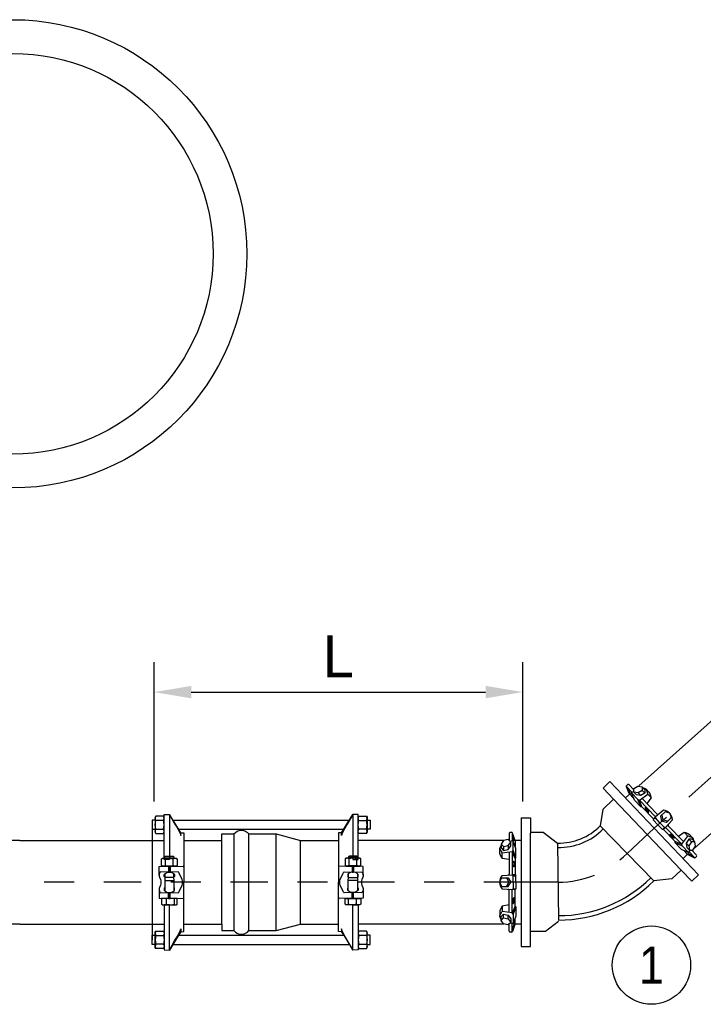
# Model space of a CAD drawing. Header units: feet. Extents: x 6 to 310, y -41 to 128.
# Tile 19 of 44: x 240.05 to 242.35, y 17.38 to 20.68. Entities that reach past the tile are written whole.
import ezdxf

# ---------------------------------------------------------------- set-up
doc = ezdxf.new("R2010")
doc.units = ezdxf.units.FT
doc.header["$MEASUREMENT"] = 0
doc.linetypes.add('CENTER', pattern=[2, 1.25, -0.25, 0.25, -0.25])
for name, color, linetype in [('DETAIL', 1, 'Continuous'), ('DETAILS', 4, 'Continuous'), ('P-STORM', 2, 'Continuous'), ('text', 9, 'Continuous')]:
    doc.layers.add(name, color=color, linetype=linetype)
doc.styles.add('Slanted-Normal', font='font31.shx', dxfattribs={"height": 0.14})
doc.styles.get("Standard").update_dxf_attribs({"font": 'ARIAL_0.TTF'})
doc.dimstyles.new('COEC', dxfattribs={"dimscale": 13.9, "dimtxt": 0.18, "dimasz": 0.18, "dimexe": 0.18, "dimexo": 0.0625, "dimgap": 0.09, "dimtad": 1, "dimzin": 0, "dimdsep": 46, "dimtxsty": 'Standard', "dimcen": 0.09, "dimclrd": 256, "dimclre": 256, "dimclrt": 256, "dimaunit": 1, "dimadec": 4, "dimazin": 0, "dimtfac": 1, "dimtofl": 0, "dimtmove": 0, "dimatfit": 3, "dimfxl": 1, "dimtolj": 1, "dimtzin": 0, "dimlwd": -1, "dimlwe": -1, "dimarcsym": 0})

# ---------------------------------------------------------------- blocks, each defined once
blk = doc.blocks.new('*D30')
at = {"layer": 'Defpoints', "color": 0, "transparency": 16777216}
for p in [(241.7436, 18.4239), (240.5057, 17.9565), (241.7436, 17.9566)]:
    blk.add_point(p, dxfattribs=at)
at = {"layer": 'text', "transparency": 16777216}
for p, q in [((240.5057, 18.0565), (240.5057, 18.5239)), ((241.7436, 18.0566), (241.7435, 18.5239)), ((240.6307, 18.4239), (241.6186, 18.4239))]:
    blk.add_line(p, q, dxfattribs=at)
for points in [[(240.6307, 18.4447), (240.6307, 18.403), (240.5057, 18.4239)], [(241.6185, 18.4448), (241.6186, 18.4031), (241.7436, 18.4239)]]:
    blk.add_solid(points, dxfattribs=at)
at = {"layer": 'text', "transparency": 16777216, "insert": (241.1246, 18.5439), "char_height": 0.14, "attachment_point": 5, "rotation": 0.0037, "style": 'Slanted-Normal'}
blk.add_mtext('\\A1;L', dxfattribs=at)

msp = doc.modelspace()

# ---------------------------------------------------------------- linework, layer by layer
at = {"layer": 'DETAIL', "color": 1}
for radius in [0.78526, 0.67208]:
    msp.add_circle((240.03185, 19.89397), radius, dxfattribs=at)
at = {"layer": 'DETAILS', "color": 5}
for p, q in [((242.13292, 18.10968), (242.98922, 18.875)), ((242.3198, 17.90055), (243.17616, 18.66582)), ((240.05547, 17.9263), (239.57132, 17.9263)), ((240.05547, 17.9263), (240.53963, 17.9263)), ((241.68075, 17.9263), (241.19098, 17.9263)), ((240.05547, 17.64584), (239.57132, 17.64584)), ((240.05547, 17.64584), (240.53963, 17.64584)), ((241.68075, 17.64584), (241.19098, 17.64584))]:
    msp.add_line(p, q, dxfattribs=at)
at = {"layer": 'DETAILS', "color": 5, "flags": 128}
for points in [[(240.60564, 17.9263), (240.73324, 17.9263), (240.73324, 17.94836), (240.77386, 17.94836, -0.4831692), (240.82436, 17.94836), (240.91605, 17.94836), (240.99729, 17.9263), (241.12489, 17.9263)], [(240.60564, 17.64584), (240.73324, 17.64584), (240.73324, 17.62378), (240.77386, 17.62378, 0.4831692), (240.82436, 17.62378), (240.91605, 17.62378), (240.99729, 17.64584), (241.12489, 17.64584)]]:
    msp.add_lwpolyline(points, format="xyb", dxfattribs=at)
for points in [[(240.77386, 17.9482), (240.77386, 17.62378)], [(240.82436, 17.62378), (240.82436, 17.9482)], [(240.91605, 17.62378), (240.91605, 17.9482)], [(240.73324, 17.64584), (240.73324, 17.92614)], [(240.99729, 17.64584), (240.99729, 17.92614)]]:
    msp.add_lwpolyline(points, dxfattribs=at)
at = {"layer": 'P-STORM', "color": 5, "linetype": 'Continuous'}
for p, q in [((242.03508, 18.12372), (242.01243, 18.10215)), ((242.01243, 18.10215), (242.04816, 18.06462)), ((242.04816, 18.06462), (242.01178, 18.02999)), ((241.73753, 18.00207), (241.76882, 18.00207)), ((241.73753, 18.00207), (241.73753, 17.57007)), ((241.76882, 18.00207), (241.76882, 17.95025)), ((242.01178, 18.02999), (242.003, 17.97551)), ((241.76882, 17.95437), (241.81168, 17.95437)), ((241.81168, 17.95437), (241.86011, 17.91754)), ((242.27458, 17.8268), (242.24354, 17.79725)), ((242.31031, 17.78927), (242.27458, 17.8268)), ((242.33297, 17.81085), (242.31031, 17.78927)), ((241.73753, 17.79019), (241.73753, 17.57419)), ((242.24354, 17.79725), (242.18307, 17.79053)), ((241.81904, 17.62189), (241.86297, 17.65529)), ((241.76882, 17.57007), (241.76882, 17.62189)), ((241.76882, 17.62189), (241.81904, 17.62189)), ((241.73753, 17.57007), (241.76882, 17.57007))]:
    msp.add_line(p, q, dxfattribs=at)
at = {"layer": 'P-STORM', "color": 5}
for p, q in [((242.09048, 18.10786), (242.10968, 18.08786)), ((242.10061, 18.08421), (242.09073, 18.10662)), ((242.09137, 18.10984), (242.0953, 18.11362)), ((242.09936, 18.11353), (242.11578, 18.09642)), ((242.16875, 18.08612), (242.15651, 18.09894)), ((242.08693, 18.06847), (242.09998, 18.08098)), ((242.10086, 18.08296), (242.11495, 18.06827)), ((242.10787, 18.0856), (242.10968, 18.08786)), ((242.12932, 18.06324), (242.10787, 18.0856)), ((242.11791, 18.06105), (242.10787, 18.0856)), ((242.10968, 18.08786), (242.1156, 18.09104)), ((242.12996, 18.08593), (242.13883, 18.07669)), ((242.13468, 18.0618), (242.16234, 18.08159)), ((242.14317, 18.06787), (242.19449, 18.01439)), ((242.14381, 18.09426), (242.15268, 18.08501)), ((242.16035, 18.04997), (242.17469, 18.06872)), ((242.17469, 18.06872), (242.16234, 18.08159)), ((242.13936, 18.03869), (242.11791, 18.06105)), ((242.13936, 18.03869), (242.12932, 18.06324)), ((242.12932, 18.06324), (242.13468, 18.0618)), ((242.14308, 18.03897), (242.13468, 18.0618)), ((242.13468, 18.0618), (242.1884, 18.00582)), ((242.14308, 18.03897), (242.13936, 18.03869)), ((242.14308, 18.03897), (242.18136, 17.99907)), ((240.53963, 18.01303), (240.5573, 18.01364)), ((240.53963, 17.9263), (240.53963, 18.01303)), ((240.5573, 18.01364), (240.5573, 17.86193)), ((241.19097, 18.01303), (241.1733, 18.01364)), ((241.1733, 18.01364), (241.1733, 17.86193)), ((241.19098, 17.9263), (241.19097, 18.01303)), ((242.18831, 18.00177), (242.18127, 17.99501)), ((242.18136, 17.99907), (242.18127, 17.99501)), ((242.18136, 17.99907), (242.1884, 18.00582)), ((242.1884, 18.00582), (242.18831, 18.00177)), ((242.20348, 17.98595), (242.18831, 18.00177)), ((242.2139, 18.02709), (242.1884, 18.00582)), ((242.20947, 18.01158), (242.21372, 17.99577)), ((242.19645, 17.9792), (242.18127, 17.99501)), ((242.19645, 17.9792), (242.21162, 17.96339)), ((242.20348, 17.98595), (242.21866, 17.97014)), ((242.20898, 17.99123), (242.21372, 17.99577)), ((242.20898, 17.99123), (242.21372, 17.99577)), ((242.21866, 17.97014), (242.21162, 17.96339)), ((242.22933, 17.99088), (242.21372, 17.99577)), ((242.21567, 17.96331), (242.22271, 17.97006)), ((242.22271, 17.97006), (242.21866, 17.97014)), ((242.24501, 17.99467), (242.22271, 17.97006)), ((242.27643, 17.91408), (242.22271, 17.97006)), ((242.28285, 17.92231), (242.23153, 17.97579)), ((241.69737, 17.95022), (241.69737, 17.9265)), ((241.70569, 17.95309), (241.70023, 17.95309)), ((241.70769, 17.95227), (241.70769, 17.92454)), ((241.71676, 17.92819), (241.70838, 17.9512)), ((242.21567, 17.96331), (242.21162, 17.96339)), ((242.25396, 17.92341), (242.21567, 17.96331)), ((242.26567, 17.94021), (242.28499, 17.95377)), ((242.27643, 17.91408), (242.29734, 17.9409)), ((242.28499, 17.95377), (242.29734, 17.9409)), ((242.30213, 17.94712), (242.31443, 17.93436)), ((240.53963, 17.86193), (240.53963, 17.9263)), ((241.19097, 17.86193), (241.19098, 17.9263)), ((241.66628, 17.88239), (241.66623, 17.90012)), ((241.67864, 17.90554), (241.67864, 17.89272)), ((241.69439, 17.90911), (241.69439, 17.8963)), ((241.70769, 17.92454), (241.70122, 17.92275)), ((241.71056, 17.92417), (241.70769, 17.92454)), ((241.71056, 17.89319), (241.71056, 17.92417)), ((241.72032, 17.89951), (241.71056, 17.92417)), ((241.71745, 17.92712), (241.71745, 17.90676)), ((241.73753, 17.9263), (241.71946, 17.9263)), ((242.25396, 17.92341), (242.25353, 17.91971)), ((242.25353, 17.91971), (242.27765, 17.90867)), ((242.25353, 17.91971), (242.27498, 17.89735)), ((242.25396, 17.92341), (242.27643, 17.91408)), ((242.27765, 17.90867), (242.27643, 17.91408)), ((242.27765, 17.90867), (242.2991, 17.88631)), ((242.30034, 17.90837), (242.29147, 17.91761)), ((242.30923, 17.92186), (242.30036, 17.9311)), ((241.70769, 17.88843), (241.67404, 17.88357)), ((241.67404, 17.86573), (241.67404, 17.88357)), ((241.69737, 17.88694), (241.69737, 17.81282)), ((241.71056, 17.89319), (241.70769, 17.88843)), ((241.71745, 17.86615), (241.70769, 17.88843)), ((241.70769, 17.88843), (241.70769, 17.81085)), ((241.72032, 17.86852), (241.71056, 17.89319)), ((241.71745, 17.86615), (241.72032, 17.86852)), ((241.72032, 17.86852), (241.72032, 17.89951)), ((242.27498, 17.89735), (242.2991, 17.88631)), ((242.28112, 17.8661), (242.29416, 17.87861)), ((242.29618, 17.87941), (242.28208, 17.8941)), ((242.29741, 17.87912), (242.31939, 17.86831)), ((242.2991, 17.88631), (242.30143, 17.88803)), ((242.30143, 17.88803), (242.30486, 17.8938)), ((242.32062, 17.86802), (242.30143, 17.88803)), ((242.32666, 17.87665), (242.31024, 17.89376)), ((242.32264, 17.86882), (242.32657, 17.87259)), ((240.5573, 17.86193), (240.53963, 17.86193)), ((241.1733, 17.86193), (241.19097, 17.86193)), ((241.69737, 17.86213), (241.67404, 17.86573)), ((241.71745, 17.86615), (241.71745, 17.81085)), ((241.67457, 17.80854), (241.70769, 17.81085)), ((241.71745, 17.81085), (241.70769, 17.81085)), ((241.70769, 17.81085), (241.71056, 17.80798)), ((241.71056, 17.80798), (241.72032, 17.80798)), ((241.71056, 17.78607), (241.71056, 17.80798)), ((241.71745, 17.81085), (241.72032, 17.80798)), ((241.72032, 17.78607), (241.72032, 17.80798)), ((241.6885, 17.80041), (241.69638, 17.78607)), ((241.6885, 17.77173), (241.69638, 17.78607)), ((241.70295, 17.78607), (241.69638, 17.78607)), ((241.70295, 17.78607), (241.69638, 17.78607)), ((241.71056, 17.78607), (241.71056, 17.76416)), ((241.72032, 17.78607), (241.72032, 17.76416)), ((241.67457, 17.7636), (241.70769, 17.76129)), ((241.69737, 17.6852), (241.69737, 17.75932)), ((241.70769, 17.76129), (241.71056, 17.76416)), ((241.71745, 17.76129), (241.70769, 17.76129)), ((241.70769, 17.68371), (241.70769, 17.76129)), ((241.71056, 17.76416), (241.72032, 17.76416)), ((241.71745, 17.76129), (241.72032, 17.76416)), ((241.71745, 17.706), (241.71745, 17.76129)), ((240.5573, 17.71021), (240.53963, 17.71021)), ((240.53963, 17.71021), (240.53963, 17.64584)), ((240.5573, 17.5585), (240.5573, 17.71021)), ((241.1733, 17.5585), (241.1733, 17.71021)), ((241.1733, 17.71021), (241.19097, 17.71021)), ((241.19097, 17.71021), (241.19098, 17.64584)), ((241.69737, 17.71001), (241.67404, 17.70642)), ((241.67404, 17.70642), (241.67404, 17.68857)), ((241.71745, 17.706), (241.70769, 17.68371)), ((241.72032, 17.70362), (241.71056, 17.67896)), ((241.71745, 17.706), (241.72032, 17.70362)), ((241.72032, 17.70362), (241.72032, 17.67263)), ((241.66628, 17.68975), (241.66623, 17.67202)), ((241.70769, 17.68371), (241.67404, 17.68857)), ((241.67864, 17.6666), (241.67864, 17.67942)), ((241.69439, 17.66303), (241.69439, 17.67584)), ((241.71056, 17.67896), (241.70769, 17.68371)), ((241.71056, 17.67896), (241.71056, 17.64797)), ((241.72032, 17.67263), (241.71056, 17.64797)), ((240.53963, 17.64584), (240.53963, 17.55912)), ((241.19098, 17.64584), (241.19097, 17.55912)), ((241.69737, 17.62192), (241.69737, 17.64564)), ((241.70769, 17.6476), (241.70122, 17.64939)), ((241.71056, 17.64797), (241.70769, 17.6476)), ((241.70769, 17.61987), (241.70769, 17.6476)), ((241.71676, 17.64395), (241.70838, 17.62094)), ((241.71745, 17.64502), (241.71745, 17.66538)), ((241.73753, 17.64584), (241.71946, 17.64584)), ((241.70569, 17.61905), (241.70023, 17.61905)), ((240.53963, 17.55912), (240.5573, 17.5585)), ((241.19097, 17.55912), (241.1733, 17.5585))]:
    msp.add_line(p, q, dxfattribs=at)
at = {"layer": 'P-STORM', "color": 5, "linetype": 'Continuous'}
for points in [[(242.33297, 17.81085), (242.03508, 18.12372)], [(242.04816, 18.06462), (242.27458, 17.8268)], [(241.73753, 18.00207), (241.73753, 17.57007)], [(242.18307, 17.79053), (242.003, 17.97551)], [(241.76882, 17.62189), (241.76882, 17.95025)], [(241.86011, 17.91754), (241.86297, 17.65941)]]:
    msp.add_lwpolyline(points, dxfattribs=at)
at = {"layer": 'P-STORM', "color": 5}
for points in [[(242.10458, 18.08358), (242.10457, 18.08371), (242.10453, 18.08387), (242.10448, 18.08407), (242.1044, 18.08431), (242.1043, 18.08457), (242.10419, 18.08487), (242.10405, 18.0852), (242.10389, 18.08555), (242.10372, 18.08594), (242.10352, 18.08634), (242.10331, 18.08678), (242.10308, 18.08723), (242.10284, 18.0877), (242.10258, 18.0882), (242.10231, 18.0887), (242.10203, 18.08922), (242.10173, 18.08975), (242.10143, 18.0903), (242.10112, 18.09084), (242.1008, 18.0914), (242.10047, 18.09195), (242.10015, 18.09251), (242.09981, 18.09306), (242.09948, 18.0936), (242.09915, 18.09414), (242.09882, 18.09467), (242.09849, 18.09519), (242.09817, 18.09569), (242.09785, 18.09618), (242.09753, 18.09665), (242.09723, 18.09709), (242.09694, 18.09752), (242.09665, 18.09792), (242.09638, 18.09829), (242.09613, 18.09864), (242.09588, 18.09896), (242.09566, 18.09925), (242.09545, 18.09951), (242.09525, 18.09973), (242.09508, 18.09992), (242.09492, 18.10008), (242.09478, 18.1002), (242.09467, 18.10028), (242.09457, 18.10033), (242.09449, 18.10034), (242.09444, 18.10032), (242.09441, 18.10026), (242.0944, 18.10017), (242.09441, 18.10004), (242.09444, 18.09987), (242.0945, 18.09967), (242.09457, 18.09944), (242.09467, 18.09917), (242.09479, 18.09887), (242.09492, 18.09855), (242.09508, 18.09819), (242.09526, 18.09781), (242.09545, 18.0974), (242.09566, 18.09697), (242.09589, 18.09651), (242.09613, 18.09604), (242.09639, 18.09555), (242.09666, 18.09504), (242.09694, 18.09452), (242.09724, 18.09399), (242.09754, 18.09345), (242.09785, 18.0929), (242.09817, 18.09235), (242.0985, 18.09179), (242.09883, 18.09124), (242.09916, 18.09069), (242.09949, 18.09014), (242.09982, 18.0896), (242.10015, 18.08907), (242.10048, 18.08856), (242.10081, 18.08805), (242.10113, 18.08757), (242.10144, 18.0871), (242.10174, 18.08665), (242.10203, 18.08622), (242.10232, 18.08582), (242.10259, 18.08545), (242.10285, 18.0851), (242.10309, 18.08478), (242.10332, 18.08449), (242.10353, 18.08424), (242.10372, 18.08401), (242.1039, 18.08382), (242.10405, 18.08367), (242.10419, 18.08355), (242.10431, 18.08346), (242.1044, 18.08341), (242.10448, 18.0834), (242.10453, 18.08342), (242.10457, 18.08348)], [(242.14375, 18.1057), (242.15262, 18.09645), (242.15268, 18.08501), (242.13883, 18.07669), (242.12438, 18.07939), (242.11551, 18.08864), (242.11592, 18.10057), (242.12976, 18.1089)], [(242.16205, 18.02966), (242.16167, 18.03017), (242.16128, 18.03066), (242.16088, 18.03115), (242.16048, 18.03164), (242.16008, 18.03211), (242.15968, 18.03257), (242.15927, 18.03301), (242.15887, 18.03344), (242.15847, 18.03385), (242.15808, 18.03424), (242.15769, 18.0346), (242.15731, 18.03495), (242.15694, 18.03527), (242.15658, 18.03556), (242.15624, 18.03582), (242.15591, 18.03606), (242.1556, 18.03627), (242.1553, 18.03644), (242.15503, 18.03659), (242.15477, 18.0367), (242.15453, 18.03678), (242.15432, 18.03683), (242.15413, 18.03684), (242.15396, 18.03682), (242.15382, 18.03677), (242.1537, 18.03669), (242.15361, 18.03657), (242.15355, 18.03642), (242.15351, 18.03624), (242.1535, 18.03604), (242.15351, 18.0358), (242.15355, 18.03553), (242.15362, 18.03523), (242.15371, 18.03491), (242.15383, 18.03457), (242.15397, 18.0342), (242.15414, 18.03381), (242.15433, 18.03339), (242.15454, 18.03297), (242.15478, 18.03252), (242.15504, 18.03206), (242.15531, 18.03159), (242.15561, 18.0311), (242.15592, 18.03061), (242.15625, 18.03011), (242.1566, 18.02961), (242.15696, 18.02911), (242.15732, 18.0286), (242.1577, 18.0281), (242.15809, 18.02761), (242.15849, 18.02711), (242.15889, 18.02663), (242.15929, 18.02616), (242.15969, 18.0257), (242.1601, 18.02526), (242.1605, 18.02483), (242.1609, 18.02442), (242.1613, 18.02403), (242.16168, 18.02367), (242.16206, 18.02332), (242.16243, 18.023), (242.16279, 18.02271), (242.16313, 18.02245), (242.16346, 18.02221), (242.16377, 18.022), (242.16407, 18.02183), (242.16434, 18.02168), (242.1646, 18.02157), (242.16484, 18.02149), (242.16505, 18.02144), (242.16524, 18.02143), (242.16541, 18.02144), (242.16555, 18.0215), (242.16567, 18.02158), (242.16576, 18.0217), (242.16582, 18.02184), (242.16586, 18.02202), (242.16587, 18.02223), (242.16586, 18.02247), (242.16582, 18.02274), (242.16575, 18.02304), (242.16566, 18.02336), (242.16554, 18.0237), (242.1654, 18.02407), (242.16523, 18.02446), (242.16504, 18.02487), (242.16483, 18.0253), (242.16459, 18.02575), (242.16433, 18.02621), (242.16406, 18.02668), (242.16376, 18.02717), (242.16345, 18.02766), (242.16312, 18.02815), (242.16277, 18.02866), (242.16242, 18.02916)], [(241.71434, 17.92499), (241.71426, 17.92509), (241.71417, 17.92523), (241.71407, 17.92542), (241.71396, 17.92564), (241.71385, 17.9259), (241.71373, 17.92619), (241.7136, 17.92652), (241.71347, 17.92689), (241.71333, 17.92729), (241.71319, 17.92772), (241.71304, 17.92818), (241.71289, 17.92866), (241.71274, 17.92917), (241.71258, 17.9297), (241.71243, 17.93026), (241.71227, 17.93083), (241.71211, 17.93142), (241.71196, 17.93202), (241.7118, 17.93263), (241.71165, 17.93325), (241.7115, 17.93387), (241.71135, 17.9345), (241.71121, 17.93513), (241.71107, 17.93575), (241.71094, 17.93637), (241.71081, 17.93698), (241.71069, 17.93758), (241.71058, 17.93817), (241.71047, 17.93874), (241.71037, 17.9393), (241.71028, 17.93983), (241.7102, 17.94034), (241.71013, 17.94082), (241.71006, 17.94128), (241.71001, 17.94171), (241.70996, 17.94211), (241.70992, 17.94247), (241.7099, 17.94281), (241.70988, 17.9431), (241.70988, 17.94336), (241.70988, 17.94358), (241.7099, 17.94376), (241.70992, 17.94391), (241.70996, 17.94401), (241.71001, 17.94407), (241.71006, 17.94409), (241.71013, 17.94407), (241.7102, 17.94401), (241.71028, 17.94391), (241.71037, 17.94376), (241.71047, 17.94358), (241.71058, 17.94336), (241.71069, 17.9431), (241.71081, 17.94281), (241.71094, 17.94247), (241.71107, 17.94211), (241.71121, 17.94171), (241.71135, 17.94128), (241.7115, 17.94082), (241.71165, 17.94034), (241.7118, 17.93983), (241.71196, 17.93929), (241.71211, 17.93874), (241.71227, 17.93817), (241.71243, 17.93758), (241.71258, 17.93698), (241.71274, 17.93637), (241.71289, 17.93575), (241.71304, 17.93513), (241.71319, 17.9345), (241.71333, 17.93387), (241.71347, 17.93325), (241.7136, 17.93263), (241.71373, 17.93202), (241.71385, 17.93142), (241.71396, 17.93083), (241.71407, 17.93026), (241.71417, 17.9297), (241.71426, 17.92917), (241.71434, 17.92866), (241.71441, 17.92817), (241.71448, 17.92772), (241.71453, 17.92729), (241.71458, 17.92689), (241.71461, 17.92652), (241.71464, 17.92619), (241.71466, 17.9259), (241.71466, 17.92564), (241.71466, 17.92542), (241.71464, 17.92523), (241.71461, 17.92509), (241.71458, 17.92499), (241.71453, 17.92493), (241.71448, 17.92491), (241.71441, 17.92493)], [(242.24545, 17.94275), (242.24593, 17.94235), (242.24641, 17.94194), (242.24689, 17.94153), (242.24735, 17.94111), (242.24781, 17.94068), (242.24825, 17.94026), (242.24868, 17.93984), (242.24909, 17.93942), (242.24948, 17.939), (242.24985, 17.93859), (242.2502, 17.93819), (242.25053, 17.9378), (242.25083, 17.93742), (242.25111, 17.93705), (242.25136, 17.93669), (242.25158, 17.93635), (242.25178, 17.93603), (242.25194, 17.93573), (242.25207, 17.93545), (242.25217, 17.93519), (242.25225, 17.93495), (242.25228, 17.93473), (242.25229, 17.93454), (242.25227, 17.93438), (242.25221, 17.93424), (242.25212, 17.93412), (242.252, 17.93404), (242.25185, 17.93398), (242.25167, 17.93395), (242.25146, 17.93394), (242.25122, 17.93396), (242.25096, 17.93402), (242.25066, 17.93409), (242.25035, 17.9342), (242.25, 17.93433), (242.24964, 17.93449), (242.24926, 17.93468), (242.24886, 17.93488), (242.24844, 17.93511), (242.248, 17.93537), (242.24755, 17.93565), (242.24709, 17.93594), (242.24662, 17.93626), (242.24614, 17.93659), (242.24566, 17.93694), (242.24517, 17.93731), (242.24468, 17.93768), (242.24419, 17.93807), (242.24371, 17.93847), (242.24323, 17.93888), (242.24275, 17.9393), (242.24229, 17.93972), (242.24183, 17.94014), (242.24139, 17.94056), (242.24096, 17.94098), (242.24055, 17.9414), (242.24016, 17.94182), (242.23979, 17.94223), (242.23944, 17.94263), (242.23911, 17.94302), (242.23881, 17.94341), (242.23853, 17.94378), (242.23828, 17.94413), (242.23806, 17.94447), (242.23786, 17.94479), (242.2377, 17.94509), (242.23757, 17.94537), (242.23747, 17.94563), (242.23739, 17.94587), (242.23735, 17.94609), (242.23735, 17.94628), (242.23737, 17.94645), (242.23743, 17.94658), (242.23752, 17.9467), (242.23764, 17.94678), (242.23779, 17.94684), (242.23797, 17.94688), (242.23818, 17.94688), (242.23842, 17.94686), (242.23868, 17.94681), (242.23898, 17.94673), (242.23929, 17.94662), (242.23964, 17.94649), (242.24, 17.94633), (242.24038, 17.94615), (242.24078, 17.94594), (242.2412, 17.94571), (242.24164, 17.94545), (242.24209, 17.94518), (242.24255, 17.94488), (242.24302, 17.94456), (242.2435, 17.94423), (242.24398, 17.94388), (242.24447, 17.94352), (242.24496, 17.94314)], [(241.67076, 17.91383), (241.67076, 17.90102), (241.67864, 17.89272), (241.69439, 17.8963), (241.70295, 17.90826), (241.70295, 17.92107), (241.69439, 17.9294), (241.67864, 17.92582)], [(242.32066, 17.92133), (242.31179, 17.93057), (242.30036, 17.9311), (242.29147, 17.91761), (242.29358, 17.90306), (242.30245, 17.89382), (242.31439, 17.89373), (242.32328, 17.90722)], [(242.29694, 17.8831), (242.29707, 17.88309), (242.29724, 17.88305), (242.29743, 17.88298), (242.29766, 17.8829), (242.29793, 17.88279), (242.29822, 17.88266), (242.29854, 17.88251), (242.29889, 17.88234), (242.29926, 17.88214), (242.29966, 17.88193), (242.30009, 17.8817), (242.30053, 17.88146), (242.30099, 17.8812), (242.30147, 17.88092), (242.30197, 17.88063), (242.30248, 17.88032), (242.303, 17.88001), (242.30353, 17.87968), (242.30406, 17.87935), (242.3046, 17.87901), (242.30514, 17.87866), (242.30568, 17.87831), (242.30622, 17.87795), (242.30675, 17.8776), (242.30727, 17.87724), (242.30779, 17.87689), (242.30829, 17.87654), (242.30878, 17.8762), (242.30925, 17.87586), (242.30971, 17.87553), (242.31014, 17.8752), (242.31056, 17.87489), (242.31095, 17.8746), (242.31131, 17.87431), (242.31165, 17.87404), (242.31195, 17.87378), (242.31223, 17.87354), (242.31248, 17.87332), (242.3127, 17.87312), (242.31288, 17.87293), (242.31303, 17.87277), (242.31314, 17.87263), (242.31322, 17.87251), (242.31327, 17.87241), (242.31328, 17.87234), (242.31325, 17.87228), (242.31319, 17.87225), (242.3131, 17.87225), (242.31297, 17.87226), (242.3128, 17.8723), (242.3126, 17.87237), (242.31237, 17.87245), (242.31211, 17.87256), (242.31182, 17.87269), (242.3115, 17.87284), (242.31115, 17.87301), (242.31078, 17.8732), (242.31038, 17.87341), (242.30995, 17.87364), (242.30951, 17.87389), (242.30904, 17.87415), (242.30856, 17.87443), (242.30807, 17.87472), (242.30756, 17.87502), (242.30704, 17.87534), (242.30651, 17.87567), (242.30598, 17.876), (242.30544, 17.87634), (242.3049, 17.87669), (242.30436, 17.87704), (242.30382, 17.87739), (242.30329, 17.87775), (242.30276, 17.8781), (242.30225, 17.87846), (242.30175, 17.87881), (242.30126, 17.87915), (242.30078, 17.87949), (242.30033, 17.87982), (242.29989, 17.88014), (242.29948, 17.88045), (242.29909, 17.88075), (242.29873, 17.88104), (242.29839, 17.88131), (242.29808, 17.88156), (242.29781, 17.8818), (242.29756, 17.88203), (242.29734, 17.88223), (242.29716, 17.88241), (242.29701, 17.88258), (242.29689, 17.88272), (242.29681, 17.88284), (242.29677, 17.88294), (242.29676, 17.88301), (242.29678, 17.88306), (242.29684, 17.8831)], [(241.7102, 17.8463), (241.71013, 17.84692), (241.71006, 17.84755), (241.71001, 17.84818), (241.70996, 17.8488), (241.70992, 17.84942), (241.7099, 17.85003), (241.70988, 17.85064), (241.70988, 17.85122), (241.70988, 17.85179), (241.7099, 17.85235), (241.70992, 17.85288), (241.70996, 17.85339), (241.71001, 17.85388), (241.71006, 17.85433), (241.71013, 17.85476), (241.7102, 17.85516), (241.71028, 17.85553), (241.71037, 17.85586), (241.71047, 17.85615), (241.71058, 17.85641), (241.71069, 17.85663), (241.71081, 17.85682), (241.71094, 17.85696), (241.71107, 17.85706), (241.71121, 17.85712), (241.71135, 17.85714), (241.7115, 17.85712), (241.71165, 17.85706), (241.7118, 17.85696), (241.71196, 17.85682), (241.71211, 17.85663), (241.71227, 17.85641), (241.71243, 17.85615), (241.71258, 17.85586), (241.71274, 17.85553), (241.71289, 17.85516), (241.71304, 17.85476), (241.71319, 17.85433), (241.71333, 17.85388), (241.71347, 17.85339), (241.7136, 17.85288), (241.71373, 17.85235), (241.71385, 17.85179), (241.71396, 17.85122), (241.71407, 17.85063), (241.71417, 17.85003), (241.71426, 17.84942), (241.71434, 17.8488), (241.71441, 17.84818), (241.71448, 17.84755), (241.71453, 17.84692), (241.71458, 17.8463), (241.71461, 17.84568), (241.71464, 17.84507), (241.71466, 17.84447), (241.71466, 17.84388), (241.71466, 17.84331), (241.71464, 17.84276), (241.71461, 17.84222), (241.71458, 17.84171), (241.71453, 17.84123), (241.71448, 17.84077), (241.71441, 17.84034), (241.71434, 17.83994), (241.71426, 17.83958), (241.71417, 17.83925), (241.71407, 17.83895), (241.71396, 17.83869), (241.71385, 17.83847), (241.71373, 17.83829), (241.7136, 17.83814), (241.71347, 17.83804), (241.71333, 17.83798), (241.71319, 17.83796), (241.71304, 17.83798), (241.71289, 17.83804), (241.71274, 17.83814), (241.71258, 17.83829), (241.71243, 17.83847), (241.71227, 17.83869), (241.71211, 17.83895), (241.71196, 17.83924), (241.7118, 17.83958), (241.71165, 17.83994), (241.7115, 17.84034), (241.71135, 17.84077), (241.71121, 17.84123), (241.71107, 17.84171), (241.71094, 17.84222), (241.71081, 17.84276), (241.71069, 17.84331), (241.71058, 17.84388), (241.71047, 17.84447), (241.71037, 17.84507), (241.71028, 17.84568)], [(241.7102, 17.72584), (241.71013, 17.72522), (241.71006, 17.72459), (241.71001, 17.72396), (241.70996, 17.72334), (241.70992, 17.72272), (241.7099, 17.72211), (241.70988, 17.72151), (241.70988, 17.72092), (241.70988, 17.72035), (241.7099, 17.71979), (241.70992, 17.71926), (241.70996, 17.71875), (241.71001, 17.71826), (241.71006, 17.71781), (241.71013, 17.71738), (241.7102, 17.71698), (241.71028, 17.71661), (241.71037, 17.71628), (241.71047, 17.71599), (241.71058, 17.71573), (241.71069, 17.71551), (241.71081, 17.71532), (241.71094, 17.71518), (241.71107, 17.71508), (241.71121, 17.71502), (241.71135, 17.715), (241.7115, 17.71502), (241.71165, 17.71508), (241.7118, 17.71518), (241.71196, 17.71532), (241.71211, 17.71551), (241.71227, 17.71573), (241.71243, 17.71599), (241.71258, 17.71628), (241.71274, 17.71661), (241.71289, 17.71698), (241.71304, 17.71738), (241.71319, 17.71781), (241.71333, 17.71826), (241.71347, 17.71875), (241.7136, 17.71926), (241.71373, 17.71979), (241.71385, 17.72035), (241.71396, 17.72092), (241.71407, 17.72151), (241.71417, 17.72211), (241.71426, 17.72272), (241.71434, 17.72334), (241.71441, 17.72396), (241.71448, 17.72459), (241.71453, 17.72522), (241.71458, 17.72584), (241.71461, 17.72646), (241.71464, 17.72707), (241.71466, 17.72767), (241.71466, 17.72826), (241.71466, 17.72883), (241.71464, 17.72938), (241.71461, 17.72992), (241.71458, 17.73043), (241.71453, 17.73091), (241.71448, 17.73137), (241.71441, 17.7318), (241.71434, 17.7322), (241.71426, 17.73256), (241.71417, 17.7329), (241.71407, 17.73319), (241.71396, 17.73345), (241.71385, 17.73367), (241.71373, 17.73385), (241.7136, 17.734), (241.71347, 17.7341), (241.71333, 17.73416), (241.71319, 17.73418), (241.71304, 17.73416), (241.71289, 17.7341), (241.71274, 17.734), (241.71258, 17.73385), (241.71243, 17.73367), (241.71227, 17.73345), (241.71211, 17.73319), (241.71196, 17.7329), (241.7118, 17.73256), (241.71165, 17.7322), (241.7115, 17.7318), (241.71135, 17.73137), (241.71121, 17.73091), (241.71107, 17.73043), (241.71094, 17.72992), (241.71081, 17.72938), (241.71069, 17.72883), (241.71058, 17.72826), (241.71047, 17.72767), (241.71037, 17.72707), (241.71028, 17.72646)], [(241.67076, 17.65831), (241.67076, 17.67112), (241.67864, 17.67942), (241.69439, 17.67584), (241.70295, 17.66388), (241.70295, 17.65107), (241.69439, 17.64274), (241.67864, 17.64632)], [(241.71434, 17.64715), (241.71426, 17.64705), (241.71417, 17.64691), (241.71407, 17.64672), (241.71396, 17.6465), (241.71385, 17.64624), (241.71373, 17.64595), (241.7136, 17.64562), (241.71347, 17.64525), (241.71333, 17.64485), (241.71319, 17.64442), (241.71304, 17.64397), (241.71289, 17.64348), (241.71274, 17.64297), (241.71258, 17.64244), (241.71243, 17.64188), (241.71227, 17.64131), (241.71211, 17.64072), (241.71196, 17.64012), (241.7118, 17.63951), (241.71165, 17.63889), (241.7115, 17.63827), (241.71135, 17.63764), (241.71121, 17.63701), (241.71107, 17.63639), (241.71094, 17.63577), (241.71081, 17.63516), (241.71069, 17.63456), (241.71058, 17.63397), (241.71047, 17.6334), (241.71037, 17.63285), (241.71028, 17.63231), (241.7102, 17.6318), (241.71013, 17.63132), (241.71006, 17.63086), (241.71001, 17.63043), (241.70996, 17.63003), (241.70992, 17.62967), (241.7099, 17.62933), (241.70988, 17.62904), (241.70988, 17.62878), (241.70988, 17.62856), (241.7099, 17.62838), (241.70992, 17.62823), (241.70996, 17.62813), (241.71001, 17.62807), (241.71006, 17.62805), (241.71013, 17.62807), (241.7102, 17.62813), (241.71028, 17.62823), (241.71037, 17.62838), (241.71047, 17.62856), (241.71058, 17.62878), (241.71069, 17.62904), (241.71081, 17.62933), (241.71094, 17.62967), (241.71107, 17.63003), (241.71121, 17.63043), (241.71135, 17.63086), (241.7115, 17.63132), (241.71165, 17.6318), (241.7118, 17.63231), (241.71196, 17.63285), (241.71211, 17.6334), (241.71227, 17.63397), (241.71243, 17.63456), (241.71258, 17.63516), (241.71274, 17.63577), (241.71289, 17.63639), (241.71304, 17.63701), (241.71319, 17.63764), (241.71333, 17.63827), (241.71347, 17.63889), (241.7136, 17.63951), (241.71373, 17.64012), (241.71385, 17.64072), (241.71396, 17.64131), (241.71407, 17.64188), (241.71417, 17.64244), (241.71426, 17.64297), (241.71434, 17.64348), (241.71441, 17.64397), (241.71448, 17.64442), (241.71453, 17.64485), (241.71458, 17.64525), (241.71461, 17.64562), (241.71464, 17.64595), (241.71466, 17.64624), (241.71466, 17.6465), (241.71466, 17.64672), (241.71464, 17.64691), (241.71461, 17.64705), (241.71458, 17.64715), (241.71453, 17.64721), (241.71448, 17.64723), (241.71441, 17.64721)]]:
    msp.add_lwpolyline(points, close=True, dxfattribs=at)
for points in [[(242.14375, 18.1057), (242.14381, 18.09426), (242.12996, 18.08593), (242.11551, 18.08864)], [(242.14667, 18.10265), (242.14699, 18.10256), (242.14818, 18.10222), (242.14925, 18.10192), (242.15021, 18.10165), (242.15111, 18.10139), (242.15196, 18.10115), (242.15276, 18.10091), (242.15352, 18.10066), (242.15423, 18.10039), (242.15488, 18.1001), (242.15548, 18.09976), (242.15602, 18.09938), (242.15651, 18.09894), (242.15694, 18.09843), (242.15732, 18.09785), (242.15765, 18.09721), (242.15795, 18.09651), (242.15823, 18.09575), (242.1585, 18.09493), (242.15876, 18.09406), (242.15902, 18.09315), (242.1593, 18.09218), (242.1596, 18.09113), (242.15993, 18.08998), (242.1603, 18.08869), (242.16072, 18.08723), (242.16119, 18.08559), (242.16173, 18.08372), (242.16234, 18.08159)], [(242.17469, 18.06872), (242.17408, 18.07084), (242.17353, 18.07273), (242.17303, 18.07441), (242.17257, 18.0759), (242.17216, 18.07724), (242.17178, 18.07844), (242.17142, 18.07954), (242.17109, 18.08057), (242.17078, 18.08154), (242.17047, 18.08246), (242.17016, 18.08332), (242.16984, 18.08412), (242.16951, 18.08486), (242.16914, 18.08552), (242.16875, 18.08612), (242.16831, 18.08664), (242.16786, 18.08704)], [(242.23645, 18.01759), (242.22084, 18.02248), (242.20522, 18.0075), (242.20898, 17.99123)], [(242.23645, 18.01759), (242.2407, 18.00178), (242.22508, 17.9868), (242.20898, 17.99123)], [(242.28499, 17.95377), (242.28709, 17.95307), (242.28895, 17.95244), (242.2906, 17.95188), (242.29208, 17.95136), (242.29339, 17.95089), (242.29458, 17.95046), (242.29567, 17.95006), (242.29668, 17.94968), (242.29764, 17.94933), (242.29855, 17.94898), (242.29939, 17.94864), (242.30018, 17.94829), (242.3009, 17.94792), (242.30155, 17.94753), (242.30213, 17.94712), (242.30263, 17.94666), (242.30302, 17.94619)], [(242.31774, 17.92437), (242.31766, 17.92469), (242.31737, 17.9259), (242.31711, 17.92698), (242.31688, 17.92796), (242.31666, 17.92886), (242.31646, 17.92972), (242.31625, 17.93053), (242.31603, 17.9313), (242.31579, 17.93201), (242.31552, 17.93268), (242.31521, 17.93329), (242.31485, 17.93385), (242.31443, 17.93436), (242.31394, 17.93481), (242.31338, 17.93521), (242.31275, 17.93557), (242.31206, 17.9359), (242.31132, 17.93621), (242.31051, 17.93651), (242.30966, 17.93681), (242.30875, 17.93711), (242.30779, 17.93743), (242.30676, 17.93777), (242.30562, 17.93815), (242.30435, 17.93857), (242.30291, 17.93905), (242.30129, 17.93959), (242.29944, 17.9402), (242.29734, 17.9409)], [(241.67076, 17.90961), (241.67059, 17.90932), (241.66997, 17.90826), (241.66941, 17.9073), (241.6689, 17.90643), (241.66843, 17.90563), (241.66798, 17.90486), (241.66757, 17.90413), (241.6672, 17.90343), (241.66687, 17.90275), (241.66661, 17.90208), (241.6664, 17.90143), (241.66628, 17.90077), (241.66623, 17.90012), (241.66628, 17.89945), (241.6664, 17.89877), (241.66661, 17.89808), (241.66687, 17.89736), (241.6672, 17.89662), (241.66757, 17.89585), (241.66798, 17.89504), (241.66843, 17.8942), (241.6689, 17.8933), (241.66941, 17.89234), (241.66997, 17.89128), (241.67059, 17.8901), (241.6713, 17.88876), (241.6721, 17.88724), (241.67301, 17.88552), (241.67404, 17.88357)], [(241.67076, 17.91383), (241.67864, 17.90554), (241.69439, 17.90911), (241.70295, 17.92107)], [(242.32066, 17.92133), (242.30923, 17.92186), (242.30034, 17.90837), (242.30245, 17.89382)], [(241.67404, 17.86573), (241.67301, 17.86768), (241.6721, 17.86942), (241.6713, 17.87098), (241.67059, 17.87237), (241.66997, 17.87362), (241.66941, 17.87476), (241.6689, 17.8758), (241.66843, 17.87677), (241.66798, 17.87769), (241.66757, 17.87856), (241.6672, 17.8794), (241.66687, 17.8802), (241.66661, 17.88096), (241.6664, 17.88169), (241.66628, 17.88239), (241.66623, 17.88307), (241.66627, 17.88367)], [(241.66487, 17.78607), (241.67275, 17.80041), (241.69439, 17.80041), (241.70295, 17.78607)], [(241.66487, 17.78607), (241.67275, 17.77173), (241.69439, 17.77173), (241.70295, 17.78607)], [(241.67404, 17.70642), (241.67301, 17.70446), (241.6721, 17.70272), (241.6713, 17.70116), (241.67059, 17.69977), (241.66997, 17.69852), (241.66941, 17.69738), (241.6689, 17.69634), (241.66843, 17.69537), (241.66798, 17.69445), (241.66757, 17.69358), (241.6672, 17.69274), (241.66687, 17.69194), (241.66661, 17.69118), (241.6664, 17.69045), (241.66628, 17.68975), (241.66623, 17.68907), (241.66627, 17.68847)], [(241.67076, 17.66253), (241.67059, 17.66282), (241.66997, 17.66388), (241.66941, 17.66484), (241.6689, 17.66571), (241.66843, 17.66651), (241.66798, 17.66728), (241.66757, 17.66801), (241.6672, 17.66871), (241.66687, 17.66939), (241.66661, 17.67006), (241.6664, 17.67072), (241.66628, 17.67137), (241.66623, 17.67202), (241.66628, 17.67269), (241.6664, 17.67337), (241.66661, 17.67406), (241.66687, 17.67478), (241.6672, 17.67552), (241.66757, 17.67629), (241.66798, 17.6771), (241.66843, 17.67794), (241.6689, 17.67884), (241.66941, 17.6798), (241.66997, 17.68086), (241.67059, 17.68205), (241.6713, 17.68338), (241.6721, 17.6849), (241.67301, 17.68662), (241.67404, 17.68857)], [(241.67076, 17.65831), (241.67864, 17.6666), (241.69439, 17.66303), (241.70295, 17.65107)]]:
    msp.add_lwpolyline(points, dxfattribs=at)
at = {"layer": 'P-STORM', "color": 5, "flags": 128}
for points in [[(240.53963, 18.00434), (240.5378, 18.00827), (240.51164, 18.00827), (240.50981, 18.00434), (240.50981, 17.99418), (240.49968, 17.99418), (240.49968, 17.96372), (240.50981, 17.96372), (240.50981, 17.95356), (240.51164, 17.94963), (240.53782, 17.94968), (240.53963, 17.95356)], [(241.19097, 18.00434), (241.1928, 18.00827), (241.21896, 18.00827), (241.22079, 18.00434), (241.22079, 17.99418), (241.23092, 17.99418), (241.23092, 17.96372), (241.22079, 17.96372), (241.22079, 17.95356), (241.21896, 17.94963), (241.19278, 17.94968), (241.19098, 17.95356)], [(240.50981, 17.99418), (240.50981, 17.96372)], [(240.56919, 17.99418), (241.16024, 17.99418)], [(241.22079, 17.99418), (241.22079, 17.96372)], [(240.51164, 17.96429), (240.5378, 17.96429)], [(240.58813, 17.96372), (241.14248, 17.96382)], [(240.59574, 17.95202), (240.60564, 17.9516)], [(240.60564, 17.9516), (240.60564, 17.78607)], [(241.13486, 17.95202), (241.12496, 17.9516)], [(241.12496, 17.9516), (241.12496, 17.78607)], [(241.21896, 17.96429), (241.19281, 17.96429)], [(240.54207, 17.86652), (240.54207, 17.87126), (240.54456, 17.87367), (240.57004, 17.87367), (240.57253, 17.87126), (240.57253, 17.86652)], [(240.57253, 17.87126), (240.54207, 17.87126)], [(241.18854, 17.86652), (241.18854, 17.87126), (241.18604, 17.87367), (241.16056, 17.87367), (241.15807, 17.87126), (241.15807, 17.86652)], [(241.15807, 17.87126), (241.18854, 17.87126)], [(240.54411, 17.84253), (240.54411, 17.86449)], [(240.55491, 17.84056), (240.55491, 17.82042)], [(240.5573, 17.82033), (240.55734, 17.84065)], [(240.55969, 17.84056), (240.55969, 17.82042)], [(240.57049, 17.84253), (240.57049, 17.86448)], [(241.16011, 17.84253), (241.16011, 17.86448)], [(241.17091, 17.84056), (241.17091, 17.82042)], [(241.1733, 17.82033), (241.17327, 17.84065)], [(241.17569, 17.84056), (241.1757, 17.82042)], [(241.1865, 17.84253), (241.1865, 17.86449)], [(240.54207, 17.81487), (240.54207, 17.80258), (240.5417, 17.79243), (240.5417, 17.75753)], [(240.57253, 17.80258), (240.54207, 17.80258)], [(240.5729, 17.75754), (240.5729, 17.79243), (240.57253, 17.80258), (240.57253, 17.81487)], [(241.1577, 17.75754), (241.1577, 17.79243), (241.15807, 17.80258), (241.15807, 17.81487)], [(241.15807, 17.80258), (241.18854, 17.80258)], [(241.18854, 17.81487), (241.18854, 17.80258), (241.1889, 17.79243), (241.1889, 17.75753)], [(240.5417, 17.79243), (240.5729, 17.79243)], [(240.60564, 17.62054), (240.60564, 17.78607)], [(241.12496, 17.62054), (241.12496, 17.78607)], [(241.1889, 17.79243), (241.1577, 17.79243)], [(240.55491, 17.73158), (240.55491, 17.75172)], [(240.5573, 17.75181), (240.55734, 17.73149)], [(240.55969, 17.73158), (240.55969, 17.75172)], [(241.17091, 17.73158), (241.17091, 17.75172)], [(241.1733, 17.75181), (241.17327, 17.73149)], [(241.17569, 17.73158), (241.1757, 17.75172)], [(240.54699, 17.73149), (240.54699, 17.71225)], [(240.57318, 17.73149), (240.57318, 17.71224)], [(241.15743, 17.73149), (241.15743, 17.71224)], [(241.18362, 17.73149), (241.18361, 17.71225)], [(240.53963, 17.56764), (240.5378, 17.56371), (240.51164, 17.56371), (240.50981, 17.56764), (240.50981, 17.57779), (240.49968, 17.57779), (240.49968, 17.60826), (240.50981, 17.60826), (240.50981, 17.61842), (240.51164, 17.62235), (240.53782, 17.6223), (240.53963, 17.61842)], [(240.50981, 17.57779), (240.50981, 17.60826)], [(240.51164, 17.60769), (240.5378, 17.60769)], [(240.58813, 17.60826), (241.14248, 17.60816)], [(240.59574, 17.62012), (240.60564, 17.62054)], [(241.13486, 17.62012), (241.12496, 17.62054)], [(241.19097, 17.56764), (241.1928, 17.56371), (241.21896, 17.56371), (241.22079, 17.56764), (241.22079, 17.57779), (241.23092, 17.57779), (241.23092, 17.60826), (241.22079, 17.60826), (241.22079, 17.61842), (241.21896, 17.62235), (241.19278, 17.6223), (241.19098, 17.61842)], [(241.21896, 17.60769), (241.19281, 17.60769)], [(241.22079, 17.57779), (241.22079, 17.60826)], [(240.56919, 17.57779), (241.16024, 17.57779)]]:
    msp.add_lwpolyline(points, dxfattribs=at)
for points in [[(240.51164, 17.94963, -0.2496441), (240.51164, 17.96429, -0.1249094), (240.51164, 17.99361, -0.2498151), (240.51164, 18.00827, 2.3295405)], [(240.5378, 17.94963, 0.2496441), (240.5378, 17.96429, 0.1249094), (240.5378, 17.99361, 0.2498151), (240.5378, 18.00827, -2.3295405)], [(240.5573, 18.01364), (240.57615, 17.9805), (240.58105, 17.97256, -0.0756473), (240.59579, 17.94271), (240.59579, 17.95194), (240.58898, 17.96262), (240.57735, 17.98063), (240.55732, 18.01361)], [(241.1733, 18.01364), (241.15445, 17.9805), (241.14956, 17.97256, 0.0756473), (241.13481, 17.94271), (241.13481, 17.95194), (241.14162, 17.96262), (241.15325, 17.98063), (241.17329, 18.01361)], [(241.19281, 17.94963, -0.2496441), (241.19281, 17.96429, -0.1249094), (241.19281, 17.99361, -0.2498151), (241.19281, 18.00827, 2.3295405)], [(241.21896, 17.94963, 0.2496441), (241.21896, 17.96429, 0.1249094), (241.21896, 17.99361, 0.2498151), (241.21896, 18.00827, -2.3295405)], [(240.5378, 17.99361), (240.51164, 17.99361, 4.3157941)], [(241.19281, 17.99361), (241.21896, 17.99361, -4.3157941)], [(240.52303, 17.80979), (240.52303, 17.83945), (240.55491, 17.84056), (240.5573, 17.84065), (240.55969, 17.84056), (240.60308, 17.83905, 0.260039), (240.60478, 17.84031), (240.60564, 17.84222)], [(240.53091, 17.86448, -0.3097278), (240.54411, 17.86448, -0.1425026), (240.57049, 17.86449, -0.3095457), (240.58368, 17.86449, 26.8768464)], [(240.53091, 17.84253, 0.3097278), (240.54411, 17.84253, 0.1425026), (240.57049, 17.84253, 0.3095457), (240.58368, 17.84253, -26.8768464)], [(241.20757, 17.80979), (241.20757, 17.83945), (241.17569, 17.84056), (241.1733, 17.84065), (241.17091, 17.84056), (241.12753, 17.83905, -0.260039), (241.12582, 17.84031), (241.12496, 17.84222)], [(241.19969, 17.86448, 0.3097278), (241.1865, 17.86448, 0.1425026), (241.16011, 17.86449, 0.3095457), (241.14692, 17.86449, -26.8768464)], [(241.19969, 17.84253, -0.3097278), (241.1865, 17.84253, -0.1425026), (241.16011, 17.84253, -0.3095457), (241.14692, 17.84253, 26.8768464)], [(240.5417, 17.80324, -0.1654607), (240.53963, 17.80893, -0.1763281), (240.5417, 17.81444, -0.2232788), (240.5573, 17.8201, -0.2232199), (240.5729, 17.81444, -0.3703992), (240.5729, 17.80324, -43.2937665)], [(241.1889, 17.80324, 0.1654607), (241.19098, 17.80893, 0.1763281), (241.1889, 17.81444, 0.2232788), (241.1733, 17.8201, 0.2232199), (241.1577, 17.81444, 0.3703992), (241.1577, 17.80324, 43.2937665)], [(240.5417, 17.76874, 0.1654607), (240.53963, 17.76305, 0.1763281), (240.5417, 17.75753, 0.2232788), (240.5573, 17.75187, 0.2232199), (240.5729, 17.75753, 0.3703992), (240.5729, 17.76873, 43.2937665)], [(241.1889, 17.76874, -0.1654607), (241.19098, 17.76305, -0.1763281), (241.1889, 17.75753, -0.2232788), (241.1733, 17.75187, -0.2232199), (241.1577, 17.75753, -0.3703992), (241.1577, 17.76873, -43.2937665)], [(240.52303, 17.76235), (240.52303, 17.73269), (240.55491, 17.73158), (240.5573, 17.73149), (240.55969, 17.73158), (240.60308, 17.73309, -0.260039), (240.60478, 17.73183), (240.60564, 17.72992)], [(241.20757, 17.76235), (241.20757, 17.73269), (241.17569, 17.73158), (241.1733, 17.73149), (241.17091, 17.73158), (241.12753, 17.73309, 0.260039), (241.12582, 17.73183), (241.12496, 17.72992)], [(240.53112, 17.71224, 0.2567541), (240.54698, 17.71224, 0.1555607), (240.57317, 17.71224, 0.3949087), (240.58349, 17.71224, -0.999914)], [(241.19949, 17.71224, -0.2567541), (241.18362, 17.71224, -0.1555607), (241.15743, 17.71224, -0.3949087), (241.14712, 17.71224, 0.999914)], [(240.51164, 17.62235, 0.2496441), (240.51164, 17.60769, 0.1249094), (240.51164, 17.57837, 0.2498151), (240.51164, 17.56371, -2.3295405)], [(240.5378, 17.62235, -0.2496441), (240.5378, 17.60769, -0.1249094), (240.5378, 17.57837, -0.2498151), (240.5378, 17.56371, 2.3295405)], [(240.5573, 17.5585), (240.57615, 17.59164), (240.58105, 17.59958, 0.0756473), (240.59579, 17.62943), (240.59579, 17.6202), (240.58898, 17.60952), (240.57735, 17.59151), (240.55732, 17.55853)], [(241.1733, 17.5585), (241.15445, 17.59164), (241.14956, 17.59958, -0.0756473), (241.13481, 17.62943), (241.13481, 17.6202), (241.14162, 17.60952), (241.15325, 17.59151), (241.17329, 17.55853)], [(241.19281, 17.62235, 0.2496441), (241.19281, 17.60769, 0.1249094), (241.19281, 17.57837, 0.2498151), (241.19281, 17.56371, -2.3295405)], [(241.21896, 17.62235, -0.2496441), (241.21896, 17.60769, -0.1249094), (241.21896, 17.57837, -0.2498151), (241.21896, 17.56371, 2.3295405)], [(240.5378, 17.57837), (240.51164, 17.57837, -4.3157941)], [(241.19281, 17.57837), (241.21896, 17.57837, 4.3157941)]]:
    msp.add_lwpolyline(points, format="xyb", dxfattribs=at)
at = {"layer": 'P-STORM', "color": 5, "linetype": 'Continuous'}
for points in [[(241.86011, 17.91754, 0.2068601), (242.00301, 17.9755, 0.2009623)], [(241.86027, 17.90277, 0.2058458), (242.01331, 17.96492, 0.2058458)], [(241.8628, 17.67418, 0.1988893), (242.17274, 17.80113, 0.1988893)], [(241.86297, 17.65941, 0.1986818), (242.18305, 17.79055, 0.1986818)]]:
    msp.add_lwpolyline(points, format="xyb", dxfattribs=at)
at = {"layer": 'P-STORM', "color": 5, "flags": 128}
for points in [[(240.53445, 17.84049), (240.53091, 17.84253), (240.53091, 17.86448), (240.53445, 17.86652), (240.58015, 17.86652), (240.58369, 17.86448), (240.58369, 17.84253), (240.58015, 17.84049), (240.55734, 17.84048), (240.53445, 17.84049)], [(241.19615, 17.84049), (241.19969, 17.84253), (241.19969, 17.86448), (241.19615, 17.86652), (241.15045, 17.86652), (241.14692, 17.86448), (241.14692, 17.84253), (241.15045, 17.84049), (241.17327, 17.84048), (241.19615, 17.84049)], [(240.54699, 17.73149), (240.53111, 17.73149), (240.53111, 17.71225), (240.53445, 17.71021), (240.58015, 17.71021), (240.58349, 17.71225), (240.58349, 17.73149)], [(241.18361, 17.73149), (241.19949, 17.73149), (241.19949, 17.71225), (241.19615, 17.71021), (241.15045, 17.71021), (241.14711, 17.71225), (241.14711, 17.73149)]]:
    msp.add_lwpolyline(points, close=True, dxfattribs=at)
for points in [[(240.52417, 17.7683, 0.0927989), (240.52303, 17.76235, 0.1894693), (240.52781, 17.75077), (240.55491, 17.75172), (240.5573, 17.7518), (240.55969, 17.75172), (240.58679, 17.75078, 0.0736815), (240.58999, 17.75548), (240.5999, 17.77634, 0.1689283), (240.5999, 17.79564), (240.58999, 17.81649, 0.0768666), (240.58679, 17.8212), (240.55969, 17.82026), (240.5573, 17.82018), (240.55491, 17.82026), (240.52781, 17.8212, 0.18942), (240.52303, 17.80963, 0.0923174), (240.52417, 17.80368), (240.5274, 17.79527, -0.1859263), (240.5274, 17.7767), (240.52417, 17.7683)], [(241.20644, 17.7683, -0.0927989), (241.20757, 17.76235, -0.1894693), (241.20279, 17.75077), (241.1757, 17.75172), (241.1733, 17.7518), (241.17091, 17.75172), (241.14381, 17.75078, -0.0736815), (241.14061, 17.75548), (241.1307, 17.77634, -0.1689283), (241.1307, 17.79564), (241.14061, 17.81649, -0.0768666), (241.14381, 17.8212), (241.17091, 17.82026), (241.1733, 17.82018), (241.17569, 17.82026), (241.20279, 17.8212, -0.18942), (241.20757, 17.80963, -0.0923174), (241.20644, 17.80368), (241.2032, 17.79527, 0.1859263), (241.2032, 17.7767), (241.20644, 17.7683)]]:
    msp.add_lwpolyline(points, format="xyb", close=True, dxfattribs=at)
at = {"layer": 'P-STORM', "color": 5}
for centre, radius, start, end in [((242.09335, 18.10777), 0.00287, 133.81732, 203.80909), ((242.09729, 18.11155), 0.00287, 43.81732, 133.81732), ((242.09799, 18.08305), 0.00287, 313.81732, 23.80909), ((242.19656, 18.01638), 0.00287, 223.81732, 309.81732), ((242.21574, 18.02488), 0.00287, 81.2571, 129.81732), ((242.21084, 17.99301), 0.03512, 44.97406, 81.2571), ((242.21084, 17.99301), 0.03512, 6.37753, 42.66057), ((242.2336, 17.97778), 0.00287, 137.81732, 223.81732), ((242.24288, 17.99659), 0.00287, 317.81732, 6.37753), ((241.70023, 17.95022), 0.00287, 90, 180), ((241.70569, 17.95022), 0.00287, 20.00822, 90), ((241.71946, 17.92917), 0.00287, 200.00822, 270), ((242.29614, 17.87654), 0.00287, 63.82554, 133.81732), ((242.32066, 17.87089), 0.00287, 243.82554, 313.81732), ((242.32459, 17.87466), 0.00287, 313.81732, 43.81732), ((241.70037, 17.78607), 0.03512, 142.56022, 178.84325), ((241.67477, 17.80567), 0.00287, 94, 142.56022), ((241.6945, 17.81282), 0.00287, 274, 0), ((241.70037, 17.78607), 0.03512, 181.15675, 217.43978), ((241.67477, 17.76647), 0.00287, 217.43978, 266), ((241.6945, 17.75932), 0.00287, 0, 86), ((241.71946, 17.64297), 0.00287, 90, 159.99178), ((241.70023, 17.62192), 0.00287, 180, 270), ((241.70569, 17.62192), 0.00287, 270, 339.99178)]:
    msp.add_arc(centre, radius, start, end, dxfattribs=at)
at = {"layer": 'text', "linetype": 'CENTER', "ltscale": 0.1}
for p, q in [((244.44431, 19.98714), (242.18403, 17.96728)), ((238.37342, 17.78607), (240.05547, 17.78607)), ((241.73753, 17.78607), (240.05547, 17.78607))]:
    msp.add_line(p, q, dxfattribs=at)
at = {"layer": 'text', "color": 5, "linetype": 'Continuous'}
msp.add_lwpolyline([(240.49968, 17.97895), (240.49968, 17.59303)], dxfattribs=at)
at = {"layer": 'text', "linetype": 'CENTER', "ltscale": 0.1}
msp.add_lwpolyline([(242.18403, 17.96728), (242.09303, 17.88302, -0.1988056), (241.86156, 17.78607), (241.73753, 17.78607)], format="xyb", dxfattribs=at)
at = {"layer": 'text'}
msp.add_circle((242.17489, 17.50808), 0.13135, dxfattribs=at)

# ---------------------------------------------------------------- texts
at = {"layer": 'text', "insert": (242.17489, 17.50808), "char_height": 0.125, "width": 4.1722007, "attachment_point": 5, "style": 'Slanted-Normal'}
msp.add_mtext('{\\W0.9;1}', dxfattribs=at)

# ---------------------------------------------------------------- dimensions: what is measured, and where the dimension line sits
at = {"layer": 'text'}
dim = msp.add_linear_dim(base=(241.74355, 18.42394), p1=(240.50574, 17.95651), p2=(241.74358, 17.95659), angle=0.00375, text='L', dimstyle='COEC', override={"dimscale": 5, "dimtxt": 0.025, "dimasz": 0.025, "dimexe": 0.02, "dimexo": 0.02, "dimgap": 0.01, "dimtxsty": 'Slanted-Normal', "dimaunit": 0}, dxfattribs=at)
dim.commit()
dim.dimension.update_dxf_attribs({"geometry": '*D30', "text_midpoint": (241.12463, 18.4239), "dimtype": 161})

doc.saveas('drawing.dxf')
